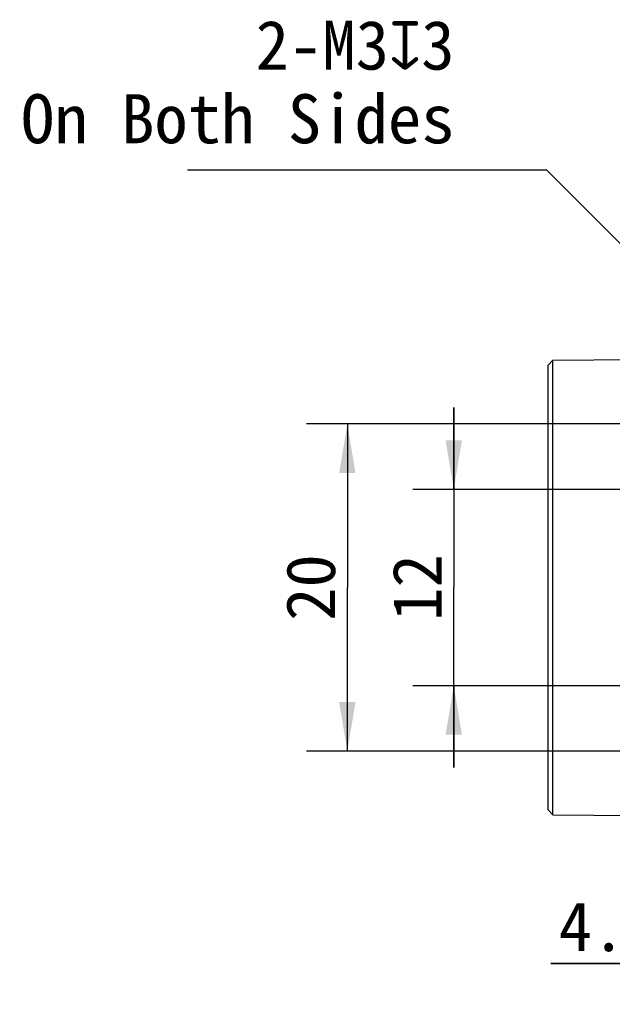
# Model space of a CAD drawing. Header units: millimetres. Extents: x 0 to 559, y 0 to 432.
# Tile 2 of 8: x 151 to 188, y 253 to 313. Entities that reach past the tile are written whole.
import ezdxf
from ezdxf.enums import TextEntityAlignment as Align

# ---------------------------------------------------------------- set-up
doc = ezdxf.new("R2010")
doc.units = ezdxf.units.MM
doc.header["$LTSCALE"] = 30.734
doc.layers.get('0').update_dxf_attribs({"linetype": 'CONTINUOUS'})
doc.layers.add('00_COMPONENTS', color=7, linetype='CONTINUOUS')
doc.layers.add('51__DRAFT_DIMS', color=7, linetype='CONTINUOUS')
doc.styles.get("Standard").update_dxf_attribs({"font": 'simfang.ttf'})
doc.dimstyles.new('DIMSTYLE_1', dxfattribs={"dimtxt": 3, "dimasz": 3, "dimexe": 2.5, "dimexo": 0.5, "dimgap": 0.75, "dimtad": 1, "dimdsep": 46, "dimtxsty": 'STANDARD', "dimblk": '_FILLED', "dimblk1": '_FILLED', "dimblk2": '_FILLED', "dimcen": 0.09, "dimclrt": 3, "dimazin": 2, "dimtp": 0.2, "dimtm": 0.2, "dimtfac": 1, "dimtofl": 0, "dimtmove": 0, "dimatfit": 3, "dimldrblk": '_FILLED', "dimfxl": 1, "dimtolj": 1, "dimarcsym": 0})
doc.dimstyles.new('DIMSTYLE_3', dxfattribs={"dimtxt": 3, "dimasz": 3, "dimexe": 2.5, "dimexo": 0.5, "dimgap": 0.75, "dimtad": 1, "dimdsep": 46, "dimtxsty": 'STANDARD', "dimblk": '_FILLED', "dimblk1": '_FILLED', "dimblk2": '_FILLED', "dimcen": 0.09, "dimclrt": 3, "dimazin": 2, "dimtp": 0.1, "dimtm": 0.1, "dimtfac": 1, "dimtofl": 0, "dimtmove": 0, "dimatfit": 3, "dimldrblk": '_FILLED', "dimfxl": 1, "dimtolj": 1, "dimarcsym": 0})

# ---------------------------------------------------------------- blocks, each defined once
blk = doc.blocks.new('_FILLED')
at = {"color": 0, "linetype": 'ByBlock'}
blk.add_solid([(0, 0), (-1, 0.167), (-1, -0.167)], dxfattribs=at)
blk = doc.blocks.new('*D3')
at = {"layer": '51__DRAFT_DIMS', "color": 4}
for p, q in [((198.58, 288.488), (168.835, 288.488)), ((171.335, 288.488), (171.335, 278.488)), ((171.335, 268.488), (171.335, 278.488)), ((198.58, 268.488), (168.835, 268.488))]:
    blk.add_line(p, q, dxfattribs=at)
at = {"layer": '51__DRAFT_DIMS', "color": 4, "xscale": 3, "yscale": 3, "zscale": 3}
for p, rotation in [((171.335, 288.488), 90), ((171.335, 268.488), 270)]:
    blk.add_blockref('_FILLED', p, dxfattribs=dict(at, rotation=rotation))
at = {"layer": '51__DRAFT_DIMS', "color": 3}
blk.add_text('20', height=3, rotation=90, dxfattribs=at).set_placement((170.585, 278.488), align=Align.CENTER)
blk = doc.blocks.new('*D4')
at = {"layer": '51__DRAFT_DIMS', "color": 4}
for p, q in [((177.849, 284.488), (177.849, 289.488)), ((177.849, 289.488), (177.849, 278.488)), ((200.08, 284.488), (175.349, 284.488)), ((177.849, 267.488), (177.849, 278.488)), ((200.08, 272.488), (175.349, 272.488)), ((177.849, 272.488), (177.849, 267.488))]:
    blk.add_line(p, q, dxfattribs=at)
at = {"layer": '51__DRAFT_DIMS', "color": 4, "xscale": 3, "yscale": 3, "zscale": 3}
for p, rotation in [((177.849, 284.488), 270), ((177.849, 272.488), 90)]:
    blk.add_blockref('_FILLED', p, dxfattribs=dict(at, rotation=rotation))
at = {"layer": '51__DRAFT_DIMS', "color": 3}
blk.add_text('12', height=3, rotation=90, dxfattribs=at).set_placement((177.099, 278.488), align=Align.CENTER)
blk = doc.blocks.new('*D7')
at = {"layer": '51__DRAFT_DIMS', "color": 4}
for p, q in [((200.58, 271.988), (200.58, 253.012)), ((196.08, 265.588), (196.08, 253.012)), ((196.08, 255.512), (183.778, 255.512)), ((183.778, 255.512), (198.33, 255.512)), ((205.58, 255.512), (198.33, 255.512)), ((200.58, 255.512), (205.58, 255.512))]:
    blk.add_line(p, q, dxfattribs=at)
at = {"layer": '51__DRAFT_DIMS', "color": 4, "xscale": 3, "yscale": 3, "zscale": 3}
blk.add_blockref('_FILLED', (196.08, 255.512), dxfattribs=at)
at = {"layer": '51__DRAFT_DIMS', "color": 4, "xscale": 3, "yscale": 3, "zscale": 3, "rotation": 180}
blk.add_blockref('_FILLED', (200.58, 255.512), dxfattribs=at)
at = {"layer": '51__DRAFT_DIMS', "color": 3}
blk.add_text('4.5', height=3, dxfattribs=at).set_placement((190.388, 256.262), align=Align.RIGHT)

msp = doc.modelspace()

# ---------------------------------------------------------------- linework, layer by layer
at = {"layer": '00_COMPONENTS', "color": 7}
for p, q in [((183.62, 292.08), (183.92, 292.382)), ((183.62, 264.898), (183.62, 292.079)), ((183.92, 292.382), (195.799, 292.486)), ((183.92, 264.595), (183.92, 292.382)), ((183.62, 264.897), (183.92, 264.595)), ((183.92, 264.595), (195.799, 264.491))]:
    msp.add_line(p, q, dxfattribs=at)
at = {"layer": '51__DRAFT_DIMS', "color": 4}
for p in [(161.559, 304.023), (195.895, 291.667)]:
    msp.add_line(p, (183.516, 304.023), dxfattribs=at)

# ---------------------------------------------------------------- texts
at = {"layer": '51__DRAFT_DIMS', "color": 3, "insert": (177.896, 313.148), "char_height": 3, "attachment_point": 3, "line_spacing_factor": 0.9}
msp.add_mtext('\\A1;2-M3{\\fgdt|b0|i0|c134|p49;x}3\\POn Both Sides', dxfattribs=at)

# ---------------------------------------------------------------- dimensions: what is measured, and where the dimension line sits
at = {"layer": '51__DRAFT_DIMS', "color": 4}
for base, p1, p2, picture, middle in [((177.849, 272.488), (200.58, 284.488), (200.58, 272.488), '*D4', (177.849, 278.573)), ((171.335, 268.488), (199.08, 288.488), (199.08, 268.488), '*D3', (171.335, 278.462))]:
    dim = msp.add_linear_dim(base=base, p1=p1, p2=p2, angle=270, dimstyle='DIMSTYLE_1', dxfattribs=at)
    dim.commit()
    dim.dimension.update_dxf_attribs({"geometry": picture, "text_midpoint": middle, "dimtype": 160})
dim = msp.add_linear_dim(base=(200.58, 255.512), p1=(196.08, 266.088), p2=(200.58, 272.488), dimstyle='DIMSTYLE_3', dxfattribs=at)
dim.commit()
dim.dimension.update_dxf_attribs({"geometry": '*D7', "text_midpoint": (186.989, 255.512), "dimtype": 160})

doc.saveas('drawing.dxf')
